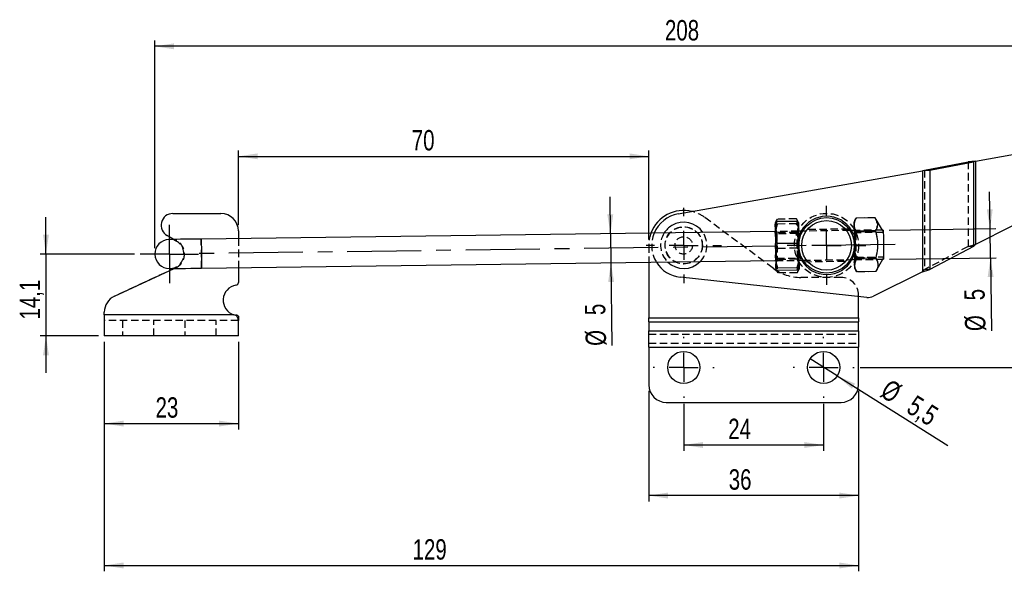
# Model space of a CAD drawing. Extents: x 49 to 390, y 18 to 272.
# Tile 6 of 36: x 78 to 247, y 177 to 272. Entities that reach past the tile are written whole.
import ezdxf

# ---------------------------------------------------------------- set-up
doc = ezdxf.new("R2010")
doc.units = 0
doc.linetypes.add('CENTERX2', pattern=[20.32, 12.7, -2.54, 2.54, -2.54])
doc.linetypes.add('HIDDEN', pattern=[1.905, 1.27, -0.635])
doc.layers.get('0').update_dxf_attribs({"linetype": 'CONTINUOUS'})
doc.styles.add('SLDTEXTSTYLE0', font='TXT', dxfattribs={"width": 0.75})
doc.dimstyles.new('SLDDIMSTYLE0', dxfattribs={"dimtxt": 3.5, "dimasz": 3.302, "dimexe": 0, "dimexo": 0.0625, "dimgap": 0.875, "dimtad": 1, "dimdec": 1, "dimrnd": 1e-09, "dimzin": 12, "dimtxsty": 'SLDTEXTSTYLE0', "dimsah": 1, "dimcen": 0.09, "dimazin": 3, "dimtfac": 1, "dimtdec": 1, "dimtmove": 0, "dimatfit": 3, "dimtolj": 1, "dimtzin": 12})
doc.dimstyles.new('SLDDIMSTYLE1', dxfattribs={"dimtxt": 3.5, "dimasz": 3.302, "dimexe": 0, "dimexo": 0.0625, "dimgap": 0.875, "dimtad": 1, "dimdec": 0, "dimrnd": 1e-09, "dimzin": 12, "dimtxsty": 'SLDTEXTSTYLE0', "dimsah": 1, "dimcen": 0.09, "dimazin": 3, "dimtfac": 1, "dimtofl": 0, "dimtmove": 0, "dimatfit": 3, "dimtolj": 1, "dimtzin": 12})
doc.dimstyles.new('SLDDIMSTYLE2', dxfattribs={"dimtxt": 3.5, "dimasz": 3.302, "dimexe": 0, "dimexo": 0.0625, "dimgap": 0.875, "dimtad": 1, "dimdec": 3, "dimrnd": 1e-09, "dimzin": 12, "dimtxsty": 'SLDTEXTSTYLE0', "dimsah": 1, "dimcen": 0.09, "dimazin": 3, "dimtfac": 1, "dimtdec": 3, "dimtofl": 0, "dimtmove": 0, "dimatfit": 3, "dimtolj": 1, "dimtzin": 12})
doc.dimstyles.new('SLDDIMSTYLE3', dxfattribs={"dimtxt": 3.5, "dimasz": 3.302, "dimexe": 0, "dimexo": 0.0625, "dimgap": 0.875, "dimtad": 1, "dimdec": 3, "dimrnd": 1e-09, "dimzin": 12, "dimtxsty": 'SLDTEXTSTYLE0', "dimsah": 1, "dimcen": 0.09, "dimazin": 3, "dimtfac": 1, "dimtdec": 3, "dimtmove": 0, "dimatfit": 3, "dimtolj": 1, "dimtzin": 12})
doc.dimstyles.new('SLDDIMSTYLE4', dxfattribs={"dimtxt": 3.5, "dimasz": 3.302, "dimexe": 0, "dimexo": 0.0625, "dimgap": 0.875, "dimtad": 1, "dimdec": 3, "dimrnd": 1e-09, "dimzin": 12, "dimtxsty": 'SLDTEXTSTYLE0', "dimblk1": 'NONE', "dimsah": 1, "dimcen": 0, "dimazin": 3, "dimtfac": 1, "dimtdec": 3, "dimtmove": 0, "dimatfit": 3, "dimtolj": 1, "dimtzin": 12})
doc.dimstyles.new('SLDDIMSTYLE5', dxfattribs={"dimtxt": 3.5, "dimasz": 3.302, "dimexe": 0, "dimexo": 0.0625, "dimgap": 0.875, "dimtad": 1, "dimdec": 0, "dimrnd": 1e-09, "dimzin": 12, "dimtxsty": 'SLDTEXTSTYLE0', "dimsah": 1, "dimcen": 0.09, "dimazin": 3, "dimtfac": 1, "dimtdec": 0, "dimtofl": 0, "dimtmove": 0, "dimatfit": 3, "dimtolj": 1, "dimtzin": 12})

# ---------------------------------------------------------------- blocks, each defined once
blk = doc.blocks.new('_D')
at = {"color": 179, "linetype": 'CONTINUOUS'}
for p, q in [((82.73, 231.94), (82.73, 238.29)), ((97.9, 231.94), (81.73, 231.94)), ((82.73, 231.94), (82.73, 217.88)), ((91.73, 217.88), (81.73, 217.88)), ((82.73, 217.88), (82.73, 211.53))]:
    blk.add_line(p, q, dxfattribs=at)
for points in [[(82.73, 231.94), (83.24, 235.24), (82.23, 235.24)], [(82.73, 217.88), (82.23, 214.57), (83.24, 214.57)]]:
    blk.add_solid(points, dxfattribs=at)
at = {"color": 179, "linetype": 'CONTINUOUS', "insert": (78.22, 220.7, 0.1), "char_height": 3.5, "attachment_point": 1, "rotation": 90, "style": 'SLDTEXTSTYLE0'}
blk.add_mtext('14,1', dxfattribs=at)
blk = doc.blocks.new('_D_1')
at = {"color": 179, "linetype": 'CONTINUOUS'}
for p, q in [((287.42, 254.86), (324.96, 254.86)), ((323.96, 254.86), (323.96, 212.48)), ((222.38, 212.48), (324.96, 212.48))]:
    blk.add_line(p, q, dxfattribs=at)
for points in [[(323.96, 254.86), (323.45, 251.56), (324.47, 251.56)], [(323.96, 212.48), (324.47, 215.78), (323.45, 215.78)]]:
    blk.add_solid(points, dxfattribs=at)
at = {"color": 179, "linetype": 'CONTINUOUS', "insert": (319.45, 228.2, 0.1), "char_height": 3.5, "attachment_point": 1, "rotation": 90, "style": 'SLDTEXTSTYLE0'}
blk.add_mtext('42', dxfattribs=at)
blk = doc.blocks.new('_D_2')
at = {"color": 179, "linetype": 'CONTINUOUS'}
for p, q in [((101.4, 232.94), (101.4, 268.59)), ((309.2, 243.44), (309.2, 268.59)), ((309.2, 267.59), (101.4, 267.59))]:
    blk.add_line(p, q, dxfattribs=at)
for points in [[(101.4, 267.59), (104.7, 267.08), (104.7, 268.1)], [(309.2, 267.59), (305.9, 268.1), (305.9, 267.08)]]:
    blk.add_solid(points, dxfattribs=at)
at = {"color": 179, "linetype": 'CONTINUOUS', "insert": (188.91, 272.1, 0.1), "char_height": 3.5, "attachment_point": 1, "style": 'SLDTEXTSTYLE0'}
blk.add_mtext('208', dxfattribs=at)
blk = doc.blocks.new('_D_3')
at = {"color": 179, "linetype": 'CONTINUOUS'}
for p, q in [((186.13, 208.48), (186.13, 189.48)), ((222.13, 208.48), (222.13, 189.48)), ((222.13, 190.48), (186.13, 190.48))]:
    blk.add_line(p, q, dxfattribs=at)
for points in [[(186.13, 190.48), (189.43, 189.97), (189.43, 190.99)], [(222.13, 190.48), (218.83, 190.99), (218.83, 189.97)]]:
    blk.add_solid(points, dxfattribs=at)
at = {"color": 179, "linetype": 'CONTINUOUS', "insert": (199.85, 194.99, 0.1), "char_height": 3.5, "attachment_point": 1, "style": 'SLDTEXTSTYLE0'}
blk.add_mtext('36', dxfattribs=at)
blk = doc.blocks.new('_D_4')
at = {"color": 179, "linetype": 'CONTINUOUS'}
for p, q in [((92.73, 216.88), (92.73, 201.84)), ((115.73, 216.88), (115.73, 201.84)), ((92.73, 202.84), (115.73, 202.84))]:
    blk.add_line(p, q, dxfattribs=at)
for points in [[(92.73, 202.84), (96.04, 202.33), (96.04, 203.34)], [(115.73, 202.84), (112.43, 203.34), (112.43, 202.33)]]:
    blk.add_solid(points, dxfattribs=at)
at = {"color": 179, "linetype": 'CONTINUOUS', "insert": (101.53, 207.35, 0.1), "char_height": 3.5, "attachment_point": 1, "style": 'SLDTEXTSTYLE0'}
blk.add_mtext('23', dxfattribs=at)
blk = doc.blocks.new('_D_5')
at = {"color": 179, "linetype": 'CONTINUOUS'}
for p, q in [((92.73, 216.88), (92.73, 177.48)), ((222.13, 208.48), (222.13, 177.48)), ((92.73, 178.48), (222.13, 178.48))]:
    blk.add_line(p, q, dxfattribs=at)
for points in [[(92.73, 178.48), (96.04, 177.97), (96.04, 178.99)], [(222.13, 178.48), (218.83, 178.99), (218.83, 177.97)]]:
    blk.add_solid(points, dxfattribs=at)
at = {"color": 179, "linetype": 'CONTINUOUS', "insert": (145.62, 182.99, 0.1), "char_height": 3.5, "attachment_point": 1, "style": 'SLDTEXTSTYLE0'}
blk.add_mtext('129', dxfattribs=at)
blk = doc.blocks.new('_D_6')
at = {"color": 179, "linetype": 'CONTINUOUS'}
for p, q in [((244.67, 236.29), (244.59, 242.64)), ((227.36, 236.06), (245.67, 236.3)), ((244.74, 231.29), (244.67, 236.29)), ((227.42, 231.06), (245.74, 231.3)), ((244.74, 231.29), (244.9, 218.75))]:
    blk.add_line(p, q, dxfattribs=at)
for points in [[(244.67, 236.29), (245.14, 239.6), (244.12, 239.58)], [(244.74, 231.29), (244.27, 227.98), (245.29, 228)]]:
    blk.add_solid(points, dxfattribs=at)
at = {"color": 179, "linetype": 'CONTINUOUS', "char_height": 3.5, "attachment_point": 1, "rotation": 90.7531, "style": 'SLDTEXTSTYLE0'}
for s, insert in [('5', (240.27, 223.97, 0.1)), ('%%c', (240.39, 218.69, 0.1))]:
    blk.add_mtext(s, dxfattribs=dict(at, insert=insert))
blk = doc.blocks.new('_D_7')
at = {"color": 179, "linetype": 'CONTINUOUS'}
for p, q in [((192.13, 206.23), (192.13, 198.16)), ((216.13, 206.23), (216.13, 198.16)), ((192.13, 199.16), (216.13, 199.16))]:
    blk.add_line(p, q, dxfattribs=at)
for points in [[(192.13, 199.16), (195.43, 198.65), (195.43, 199.66)], [(216.13, 199.16), (212.83, 199.66), (212.83, 198.65)]]:
    blk.add_solid(points, dxfattribs=at)
at = {"color": 179, "linetype": 'CONTINUOUS', "insert": (199.76, 203.67, 0.1), "char_height": 3.5, "attachment_point": 1, "style": 'SLDTEXTSTYLE0'}
blk.add_mtext('24', dxfattribs=at)
blk = doc.blocks.new('_D_8')
at = {"color": 179, "linetype": 'CONTINUOUS'}
for q in [(213.8, 213.94), (237.45, 199.07)]:
    blk.add_line((218.46, 211.01), q, dxfattribs=at)
blk.add_solid([(218.46, 211.01), (220.98, 208.83), (221.52, 209.69)], dxfattribs=at)
at = {"color": 179, "linetype": 'CONTINUOUS', "char_height": 3.5, "attachment_point": 1, "rotation": 327.8321, "style": 'SLDTEXTSTYLE0'}
for s, insert in [('%%c', (227.49, 210.62, 0.1)), ('5,5', (231.99, 207.86, 0.1))]:
    blk.add_mtext(s, dxfattribs=dict(at, insert=insert))
blk = doc.blocks.new('_NONE')
blk = doc.blocks.new('_D_9')
at = {"color": 179, "linetype": 'CONTINUOUS'}
for p, q in [((115.73, 236.89), (115.73, 249.7)), ((115.73, 248.7), (186.13, 248.7)), ((186.13, 234.42), (186.13, 249.7))]:
    blk.add_line(p, q, dxfattribs=at)
for points in [[(115.73, 248.7), (119.04, 248.2), (119.04, 249.21)], [(186.13, 248.7), (182.83, 249.21), (182.83, 248.2)]]:
    blk.add_solid(points, dxfattribs=at)
at = {"color": 179, "linetype": 'CONTINUOUS', "insert": (145.48, 253.22, 0.1), "char_height": 3.5, "attachment_point": 1, "style": 'SLDTEXTSTYLE0'}
blk.add_mtext('70', dxfattribs=at)
blk = doc.blocks.new('_D_10')
at = {"color": 179, "linetype": 'CONTINUOUS'}
for p, q in [((179.57, 235.43), (179.49, 241.78)), ((179.57, 235.43), (179.64, 230.43)), ((179.64, 230.43), (179.82, 216.21))]:
    blk.add_line(p, q, dxfattribs=at)
for points in [[(179.57, 235.43), (180.04, 238.74), (179.02, 238.73)], [(179.64, 230.43), (179.17, 227.13), (180.19, 227.14)]]:
    blk.add_solid(points, dxfattribs=at)
at = {"color": 179, "linetype": 'CONTINUOUS', "char_height": 3.5, "attachment_point": 1, "rotation": 90.7531, "style": 'SLDTEXTSTYLE0'}
for s, insert in [('5', (175.19, 221.43, 0.1)), ('%%c', (175.31, 216.15, 0.1))]:
    blk.add_mtext(s, dxfattribs=dict(at, insert=insert))
blk = doc.blocks.new('SW_CENTERMARKSYMBOL_0')
at = {"color": 0, "linetype": 'CONTINUOUS'}
for p, q in [((0, 5), (0, 6.7625)), ((0, 0), (0, 2.5)), ((-5, 0), (-6.7625, 0)), ((0, 0), (-2.5, 0)), ((0, 0), (0, -2.5)), ((0, 0), (2.5, 0)), ((5, 0), (6.7625, 0)), ((0, -5), (0, -6.7625))]:
    blk.add_line(p, q, dxfattribs=at)
blk = doc.blocks.new('SW_CENTERMARKSYMBOL_1')
at = {"color": 0, "linetype": 'CONTINUOUS'}
for p, q in [((0, 5), (0, 6.46875)), ((0, 0), (0, 2.5)), ((-5, 0), (-6.46875, 0)), ((0, 0), (-2.5, 0)), ((0, 0), (0, -2.5)), ((0, 0), (2.5, 0)), ((5, 0), (6.46875, 0)), ((0, -5), (0, -6.46875))]:
    blk.add_line(p, q, dxfattribs=at)
blk = doc.blocks.new('SW_CENTERMARKSYMBOL_2')
at = {"color": 0, "linetype": 'CONTINUOUS'}
for p, q in [((0, 2.5), (0, 5)), ((0, 0), (0, 2.5)), ((-2.5, 0), (-5, 0)), ((0, 0), (-2.5, 0)), ((0, 0), (0, -2.5)), ((0, 0), (2.5, 0)), ((2.5, 0), (5, 0)), ((0, -2.5), (0, -5))]:
    blk.add_line(p, q, dxfattribs=at)
blk = doc.blocks.new('SW_CENTERMARKSYMBOL_3')
at = {"color": 0, "linetype": 'CONTINUOUS'}
for p, q in [((0, 5), (0, 5.25)), ((0, 0), (0, 2.5)), ((-5, 0), (-5.25, 0)), ((0, 0), (-2.5, 0)), ((0, 0), (0, -2.5)), ((0, 0), (2.5, 0)), ((5, 0), (5.25, 0)), ((0, -5), (0, -5.25))]:
    blk.add_line(p, q, dxfattribs=at)
blk = doc.blocks.new('SW_CENTERMARKSYMBOL_4')
at = {"color": 0, "linetype": 'CONTINUOUS'}
for p, q in [((0, 5), (0, 5.25)), ((0, 0), (0, 2.5)), ((-5, 0), (-5.25, 0)), ((0, 0), (-2.5, 0)), ((0, 0), (0, -2.5)), ((0, 0), (2.5, 0)), ((5, 0), (5.25, 0)), ((0, -5), (0, -5.25))]:
    blk.add_line(p, q, dxfattribs=at)

msp = doc.modelspace()

# ---------------------------------------------------------------- linework, layer by layer
at = {"color": 7, "linetype": 'CONTINUOUS'}
for p, q in [((242.1622, 247.8857), (248.8433, 249.0638)), ((233.4419, 246.3569), (240.9138, 247.7589)), ((234.3482, 246.3569), (241.8202, 247.7589)), ((242.1622, 247.8857), (240.9138, 247.7589)), ((242.1622, 247.8857), (240.9138, 247.7589)), ((240.9138, 247.7589), (241.8202, 247.7589)), ((242.1622, 247.8857), (241.8202, 247.7589)), ((241.8202, 247.7589), (241.8202, 233.2318)), ((242.1622, 247.8857), (242.1622, 233.5903)), ((191.1749, 238.8376), (233.0999, 246.2301)), ((234.3482, 246.3569), (233.0999, 246.2301)), ((233.0999, 246.2301), (233.0999, 228.9088)), ((233.4419, 246.3569), (234.3482, 246.3569)), ((234.3482, 246.3569), (234.3482, 229.2673)), ((104.5026, 238.8916), (112.7348, 238.8916)), ((224.9738, 238.15), (221.6886, 238.1068)), ((226.2248, 236.0475), (224.9738, 238.15)), ((211.4556, 237.5446), (208.1704, 237.5014)), ((221.6886, 238.1068), (221.3395, 237.4834)), ((248.5075, 236.754), (242.1622, 233.5903)), ((104.7259, 234.4503), (103.539, 235.0941)), ((207.8354, 235.8057), (109.3689, 234.5114)), ((115.7348, 235.8916), (115.7348, 234.595)), ((212.5439, 235.8676), (211.835, 235.8583)), ((221.3592, 235.9835), (220.6503, 235.9742)), ((225.0041, 235.8408), (221.7189, 235.7976)), ((226.3588, 236.0492), (226.2248, 236.0475)), ((211.5052, 233.7684), (208.22, 233.7252)), ((241.8202, 233.2318), (234.3482, 229.2673)), ((241.8202, 233.2318), (242.1622, 233.5903)), ((109.4346, 229.5118), (207.9011, 230.8062)), ((186.13, 230.52), (186.13, 221.0131)), ((211.9007, 230.8587), (212.6096, 230.8681)), ((220.716, 230.9746), (221.4249, 230.9839)), ((225.0648, 231.2224), (221.7796, 231.1792)), ((225.0952, 228.9132), (226.2905, 231.0479)), ((226.2905, 231.0479), (226.4245, 231.0497)), ((94.4711, 224.6924), (104.7144, 229.4497)), ((115.7348, 229.5946), (115.7348, 227.0697)), ((211.5603, 229.5776), (208.2751, 229.5344)), ((211.5657, 229.1631), (208.2806, 229.1199)), ((221.4446, 229.4841), (221.81, 228.87)), ((225.0952, 228.9132), (221.81, 228.87)), ((233.0999, 228.9088), (224.6553, 224.6985)), ((233.0999, 228.9088), (234.3482, 229.2673)), ((223.5484, 224.4999), (191.5401, 227.9528)), ((222.13, 221.0131), (222.13, 224.6529)), ((92.7348, 221.527), (92.7348, 221.9715)), ((92.7348, 221.527), (92.7348, 217.877)), ((114.9645, 221.527), (92.7348, 221.527)), ((115.3155, 221.3805), (114.9645, 221.527)), ((115.3155, 221.4869), (115.3155, 221.3805)), ((115.7348, 221.2509), (115.7348, 220.5194)), ((115.7348, 217.877), (115.7348, 220.5194)), ((186.13, 221.0131), (222.13, 221.0131)), ((186.13, 220.306), (186.13, 221.0131)), ((186.13, 220.306), (222.13, 220.306)), ((186.13, 220.306), (186.13, 218.7704)), ((222.13, 221.0131), (222.13, 220.306)), ((222.13, 218.7704), (222.13, 220.306)), ((186.13, 218.7704), (222.13, 218.7704)), ((186.13, 215.942), (186.13, 218.7704)), ((222.13, 218.7704), (222.13, 215.942)), ((115.7348, 217.877), (92.7348, 217.877)), ((186.13, 215.942), (186.13, 209.4774)), ((186.13, 215.942), (222.13, 215.942)), ((222.13, 209.4774), (222.13, 215.942)), ((189.13, 206.4774), (219.13, 206.4774))]:
    msp.add_line(p, q, dxfattribs=at)
at = {"color": 7, "linetype": 'HIDDEN'}
for p, q in [((240.9138, 247.7589), (240.9138, 233.2318)), ((241.8202, 247.7589), (241.8202, 233.2318)), ((242.1622, 247.8857), (242.1622, 233.5903)), ((233.0999, 246.2301), (233.0999, 228.9088)), ((233.4419, 246.3569), (233.4419, 229.2673)), ((234.3482, 246.3569), (234.3482, 229.2673)), ((207.4668, 229.4998), (195.7086, 238.2371)), ((224.9738, 238.1489), (221.6886, 238.1057)), ((224.9738, 238.15), (224.9731, 238.1511)), ((208.1648, 237.929), (207.8157, 237.3056)), ((207.8157, 237.3056), (207.8159, 237.2895)), ((211.4499, 237.9722), (208.1648, 237.929)), ((211.461, 237.1301), (208.1758, 237.0869)), ((211.8153, 237.3582), (211.4499, 237.9722)), ((211.8153, 237.3582), (211.8155, 237.342)), ((221.6892, 238.1079), (221.6886, 238.1068)), ((103.539, 235.0941), (105.1418, 234.2248)), ((211.835, 235.8583), (207.8354, 235.8057)), ((208.1006, 235.4092), (207.8357, 235.777)), ((211.5803, 235.4549), (208.1006, 235.4092)), ((211.4803, 235.663), (208.1951, 235.6198)), ((211.8354, 235.8296), (211.5803, 235.4549)), ((220.6503, 235.9742), (212.5439, 235.8676)), ((220.4902, 236.2221), (212.7059, 236.1198)), ((226.2248, 236.0475), (221.3592, 235.9835)), ((221.6244, 235.587), (221.3596, 235.9548)), ((226.364, 235.6493), (221.6244, 235.587)), ((225.003, 235.9277), (221.7178, 235.8845)), ((225.0053, 235.7528), (221.7201, 235.7096)), ((226.3618, 235.8172), (226.2248, 236.0475)), ((105.1418, 234.2248), (104.7259, 234.4503)), ((115.7348, 234.595), (115.7348, 229.5946)), ((186.13, 233.4211), (186.13, 230.52)), ((240.9138, 233.2318), (233.4419, 229.2673)), ((240.9138, 233.2318), (242.1622, 233.5903)), ((240.9138, 233.2318), (242.1622, 233.5903)), ((241.8202, 233.2318), (240.9138, 233.2318)), ((211.5161, 232.9393), (208.2309, 232.8961)), ((221.6796, 231.3873), (226.4192, 231.4496)), ((207.9007, 230.8349), (208.1558, 231.2095)), ((207.9011, 230.8062), (211.9007, 230.8587)), ((208.1558, 231.2095), (211.6355, 231.2553)), ((211.541, 231.0446), (208.2558, 231.0014)), ((211.6355, 231.2553), (211.9004, 230.8875)), ((212.6096, 230.8681), (220.716, 230.9746)), ((212.7742, 230.6202), (220.5562, 230.7225)), ((221.4245, 231.0127), (221.6796, 231.3873)), ((221.4249, 230.9839), (226.2905, 231.0479)), ((225.0637, 231.3104), (221.7785, 231.2672)), ((225.066, 231.1355), (221.7808, 231.0923)), ((226.2905, 231.0479), (226.4214, 231.2817)), ((104.9974, 229.5812), (94.4711, 224.6924)), ((104.7144, 229.4497), (104.9974, 229.5812)), ((207.9206, 229.3224), (207.9208, 229.3063)), ((207.9208, 229.3063), (208.2862, 228.6922)), ((211.5714, 228.7354), (208.2862, 228.6922)), ((211.5714, 228.7354), (211.9205, 229.3589)), ((211.9202, 229.375), (211.9205, 229.3589)), ((225.0952, 228.9143), (221.81, 228.8711)), ((221.81, 228.87), (221.8107, 228.8689)), ((225.0946, 228.9121), (225.0952, 228.9132)), ((225.0952, 228.9143), (225.1202, 228.9699)), ((233.0999, 228.9088), (233.4419, 229.2673)), ((234.3482, 229.2673), (233.4419, 229.2673)), ((219.13, 227.9211), (212.2383, 227.9211)), ((222.13, 224.6529), (222.13, 224.9211)), ((114.9645, 221.527), (92.7348, 221.527)), ((115.7348, 220.527), (92.7348, 220.527)), ((95.8348, 220.527), (95.8348, 217.877)), ((101.2348, 217.877), (101.2348, 220.527)), ((106.5348, 220.527), (106.5348, 217.877)), ((111.9348, 217.877), (111.9348, 220.527)), ((115.7348, 220.5194), (115.7348, 220.527)), ((186.13, 221.0131), (222.13, 221.0131)), ((186.13, 220.306), (222.13, 220.306)), ((186.13, 218.7704), (222.13, 218.7704)), ((186.13, 218.1846), (222.13, 218.1846)), ((186.13, 216.6491), (222.13, 216.6491)), ((186.13, 215.942), (222.13, 215.942))]:
    msp.add_line(p, q, dxfattribs=at)
at = {"color": 179, "linetype": 'CENTERX2'}
msp.add_line((228.3915, 233.5757), (107.4019, 231.9853), dxfattribs=at)
at = {"color": 7, "linetype": 'CONTINUOUS', "flags": 128}
for points in [[(207.8159, 237.2895), (207.8157, 237.3022), (207.8164, 237.2466), (207.818, 237.1236), (207.8205, 236.9353), (207.8238, 236.6848), (207.8279, 236.3766), (207.8326, 236.0158), (207.838, 235.6086)], [(211.8155, 237.342), (211.8153, 237.3548), (211.8161, 237.2992), (211.8177, 237.1762), (211.8202, 236.9878), (211.8235, 236.7374), (211.8275, 236.4291), (211.8323, 236.0683), (211.8376, 235.6612)], [(221.3395, 237.4834), (221.3399, 237.4492), (221.3413, 237.3471), (221.3435, 237.1789), (221.3465, 236.9475)], [(221.3465, 236.9475), (221.3503, 236.6569), (221.3549, 236.3119), (221.3601, 235.9186), (221.3658, 235.4835), (221.3719, 235.0143), (221.3785, 234.5189), (221.3852, 234.0058), (221.3921, 233.4837)], [(207.838, 235.6086), (207.8438, 235.162), (207.8501, 234.6837), (207.8567, 234.1818), (207.8635, 233.6649), (207.8704, 233.1419), (207.8772, 232.6217), (207.8839, 232.1132), (207.8903, 231.6251)], [(211.8376, 235.6612), (211.8435, 235.2146), (211.8498, 234.7363), (211.8564, 234.2344), (211.8632, 233.7175), (211.87, 233.1945), (211.8769, 232.6743), (211.8836, 232.1658), (211.89, 231.6777)], [(226.3588, 236.0492), (226.359, 236.0295), (226.3611, 235.8737), (226.365, 235.5718), (226.3707, 235.1429), (226.3776, 234.6138), (226.3855, 234.0179), (226.3937, 233.3925), (226.4018, 232.777), (226.4092, 232.21), (226.4156, 231.7272), (226.4204, 231.3589), (226.4235, 231.1282), (226.4245, 231.0497)], [(109.3689, 234.5114), (108.4139, 234.4988), (107.4879, 234.4866), (106.6191, 234.4752), (105.8338, 234.4649), (105.156, 234.456), (104.6061, 234.4487), (104.201, 234.4434), (103.9529, 234.4402), (103.8693, 234.4391)], [(221.3921, 233.4837), (221.3989, 232.9617), (221.4057, 232.4485), (221.4122, 231.9531), (221.4183, 231.4839), (221.4241, 231.0489), (221.4292, 230.6555), (221.4338, 230.3106), (221.4376, 230.0199)], [(207.8903, 231.6251), (207.8964, 231.1657), (207.9019, 230.743), (207.9069, 230.3642), (207.9112, 230.0356), (207.9148, 229.763), (207.9176, 229.5511), (207.9195, 229.4034), (207.9206, 229.3224)], [(211.89, 231.6777), (211.896, 231.2183), (211.9016, 230.7956), (211.9066, 230.4167), (211.9109, 230.0882), (211.9145, 229.8156), (211.9172, 229.6037), (211.9192, 229.4559), (211.9202, 229.375)], [(221.4376, 230.0199), (221.4406, 229.7885), (221.4428, 229.6204), (221.4442, 229.5183), (221.4446, 229.4841)], [(103.9351, 229.4395), (104.0186, 229.4406), (104.2667, 229.4439), (104.6719, 229.4492), (105.2217, 229.4564), (105.8996, 229.4653), (106.6848, 229.4756), (107.5536, 229.4871), (108.4796, 229.4992), (109.4346, 229.5118)]]:
    msp.add_lwpolyline(points, dxfattribs=at)
at = {"color": 7, "linetype": 'HIDDEN', "flags": 128}
for points in [[(208.1006, 235.4092), (208.1006, 235.4086), (208.1018, 235.3172), (208.1049, 235.0768), (208.1098, 234.7054), (208.1161, 234.2305), (208.1232, 233.6872), (208.1307, 233.1159), (208.138, 232.559), (208.1446, 232.0577), (208.15, 231.6492), (208.1537, 231.3639), (208.1556, 231.2229), (208.1558, 231.2095)], [(211.5829, 235.2605), (211.5807, 235.4279), (211.5803, 235.4549)], [(211.6355, 231.2553), (211.6347, 231.3202), (211.6319, 231.5354), (211.6273, 231.8855), (211.6212, 232.3447), (211.6142, 232.8788), (211.6067, 233.4482), (211.5993, 234.0107), (211.5926, 234.5246), (211.587, 234.9518), (211.5829, 235.2605)], [(221.6244, 235.587), (221.6247, 235.5674), (221.6267, 235.4131), (221.6306, 235.116), (221.6361, 234.6981), (221.6428, 234.1903), (221.6501, 233.6304), (221.6576, 233.0599), (221.6647, 232.5211), (221.6708, 232.0539), (221.6756, 231.693), (221.6786, 231.4652), (221.6796, 231.3873)], [(109.4346, 229.5118), (109.4336, 229.5903), (109.4305, 229.821), (109.4257, 230.1893), (109.4193, 230.6721), (109.4119, 231.2391), (109.4038, 231.8546), (109.3956, 232.48), (109.3877, 233.0759), (109.3808, 233.605), (109.3751, 234.0339), (109.3712, 234.3358), (109.3691, 234.4916), (109.3689, 234.5114)]]:
    msp.add_lwpolyline(points, dxfattribs=at)
at = {"color": 8, "linetype": 'CONTINUOUS', "flags": 128}
msp.add_lwpolyline([(109.3689, 234.5114), (109.3691, 234.4916), (109.3712, 234.3358), (109.3751, 234.0339), (109.3808, 233.605), (109.3877, 233.0759), (109.3956, 232.48), (109.4038, 231.8546), (109.4119, 231.2391), (109.4193, 230.6721), (109.4257, 230.1893), (109.4305, 229.821), (109.4336, 229.5903), (109.4346, 229.5118)], dxfattribs=at)
at = {"color": 7, "linetype": 'HIDDEN'}
for centre, radius in [((216.63, 233.4211), 5.5), ((192.13, 233.4211), 3.2), ((192.13, 233.4211), 3.175), ((192.13, 233.4211), 1.5)]:
    msp.add_circle(centre, radius, dxfattribs=at)
at = {"color": 7, "linetype": 'CONTINUOUS'}
for centre, radius in [((216.63, 233.4211), 4.7625), ((216.63, 233.4211), 4.2625), ((192.13, 212.4774), 2.75), ((216.13, 212.4774), 2.75)]:
    msp.add_circle(centre, radius, dxfattribs=at)
for centre, radius, start, end in [((104.5026, 236.8706), 2.021, 90, 241.52583), ((112.7348, 235.8916), 3, 0, 90), ((192.13, 233.4211), 6, 76.443536, 159.468912), ((192.13, 233.4211), 5.5, 100.000001, 157.425143), ((216.63, 233.4211), 5, 30.753128, 150.753128), ((192.13, 233.4211), 3.9688, 120.866566, 147.469829), ((192.13, 233.4211), 3.9688, 34.036428, 120.866566), ((103.9022, 231.9393), 2.5, 90.753128, 270.753128), ((192.13, 233.4211), 5.5, 211.623459, 263.842948), ((192.13, 233.4211), 3.9688, 226.074626, 315.43163), ((216.63, 233.4211), 5, 210.753128, 330.753128), ((115.7348, 224.0103), 2.6, 99.281799, 252.764996), ((115.2348, 227.0697), 0.5, 279.281799, 0), ((95.7348, 221.9715), 3, 114.912156, 180), ((223.7629, 226.4884), 2, 263.842948, 296.5), ((189.13, 209.4774), 3, 180, 270), ((219.13, 209.4774), 3, 270, 0)]:
    msp.add_arc(centre, radius, start, end, dxfattribs=at)
at = {"color": 7, "linetype": 'HIDDEN'}
for centre, radius, start, end in [((192.13, 233.4211), 6, 53.384809, 76.443536), ((192.13, 233.4211), 6, 159.468912, 180), ((192.13, 233.4211), 5.5, 157.425143, 211.623459), ((192.13, 233.4211), 3.9688, 147.469829, 226.074626), ((192.13, 233.4211), 3.9688, 315.43163, 34.036428), ((216.63, 233.4211), 5, 150.753128, 210.753128), ((216.63, 233.4211), 5, 0, 30.753128), ((103.9022, 231.9393), 2.5, 270.753128, 90.753128), ((103.9022, 231.9393), 2.6, 294.912156, 61.52583), ((216.63, 233.4211), 5, 330.753128, 0), ((212.2383, 235.9211), 8, 233.384809, 270), ((219.13, 224.9211), 3, 0, 90)]:
    msp.add_arc(centre, radius, start, end, dxfattribs=at)
at = {"color": 7, "linetype": 'CONTINUOUS'}
for points, knots in [([(224.9738, 238.15), (225.0796, 237.9509), (225.2935, 237.5485), (225.3777, 236.9492), (225.2733, 236.3738), (225.0944, 236.0196), (225.0041, 235.8408)], [0, 0, 0, 0, 0.26459508, 0.53492756, 0.76533264, 1, 1, 1, 1]), ([(208.1704, 237.5014), (208.071, 237.4664), (207.8703, 237.3959), (207.8341, 237.3251), (207.8159, 237.2895)], [0, 0, 0, 0, 0.495457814, 1, 1, 1, 1]), ([(207.838, 235.6086), (207.8378, 235.6533), (207.8366, 235.9923), (207.9062, 236.6323), (208.0818, 237.21), (208.1704, 237.5014)], [0, 0, 0, 0, 0.07004748, 0.53076238, 1, 1, 1, 1]), ([(211.4556, 237.5446), (211.5594, 237.2393), (211.7691, 236.623), (211.8146, 235.9837), (211.8376, 235.6612)], [0, 0, 0, 0, 0.49545799, 1, 1, 1, 1]), ([(211.8155, 237.342), (211.815, 237.3469), (211.8113, 237.3841), (211.7324, 237.4532), (211.5484, 237.514), (211.4556, 237.5446)], [0, 0, 0, 0, 0.0700474, 0.53076243, 1, 1, 1, 1]), ([(221.3465, 236.9475), (221.3466, 236.9749), (221.3471, 237.1822), (221.42, 237.574), (221.5985, 237.9281), (221.6886, 238.1068)], [0, 0, 0, 0, 0.07004737, 0.5307622, 1, 1, 1, 1]), ([(221.7189, 235.7976), (221.6166, 235.9838), (221.4101, 236.3596), (221.3679, 236.7504), (221.3465, 236.9475)], [0, 0, 0, 0, 0.49545787, 1, 1, 1, 1]), ([(208.22, 233.7252), (208.1161, 234.0305), (207.9065, 234.6467), (207.8609, 235.286), (207.838, 235.6086)], [0, 0, 0, 0, 0.495457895, 1, 1, 1, 1]), ([(211.8376, 235.6612), (211.8378, 235.6164), (211.839, 235.2775), (211.7694, 234.6374), (211.5938, 234.0598), (211.5052, 233.7684)], [0, 0, 0, 0, 0.07004752, 0.53076257, 1, 1, 1, 1]), ([(221.3921, 233.4837), (221.4281, 234.0945), (221.4743, 234.8771), (221.6749, 235.6319), (221.7189, 235.7976)], [0, 0, 0, 0, 0.78047667, 1, 1, 1, 1]), ([(225.0041, 235.8408), (225.0517, 235.6763), (225.2084, 235.134), (225.3847, 234.1802), (225.4231, 232.7803), (225.1986, 231.8043), (225.0648, 231.2224)], [0, 0, 0, 0, 0.10969108, 0.36147994, 0.61934054, 1, 1, 1, 1]), ([(207.8903, 231.6251), (207.9271, 232.1794), (207.9743, 232.8896), (208.1758, 233.5748), (208.22, 233.7252)], [0, 0, 0, 0, 0.78047679, 1, 1, 1, 1]), ([(211.5052, 233.7684), (211.5534, 233.6192), (211.7728, 232.9395), (211.8386, 232.2308), (211.89, 231.6777)], [0, 0, 0, 0, 0.21952322, 1, 1, 1, 1]), ([(221.7796, 231.1792), (221.627, 231.7572), (221.4265, 232.5162), (221.3987, 233.2974), (221.3921, 233.4837)], [0, 0, 0, 0, 0.76144887, 1, 1, 1, 1]), ([(208.2751, 229.5344), (208.1231, 230.0587), (207.9235, 230.7472), (207.8967, 231.456), (207.8903, 231.6251)], [0, 0, 0, 0, 0.76144878, 1, 1, 1, 1]), ([(211.89, 231.6777), (211.888, 231.5085), (211.8798, 230.7992), (211.6984, 230.1057), (211.5603, 229.5776)], [0, 0, 0, 0, 0.23855135, 1, 1, 1, 1]), ([(221.4376, 230.0199), (221.4377, 230.0473), (221.4382, 230.2546), (221.511, 230.6464), (221.6896, 231.0005), (221.7796, 231.1792)], [0, 0, 0, 0, 0.0700476, 0.53076228, 1, 1, 1, 1]), ([(221.81, 228.87), (221.7077, 229.0562), (221.5012, 229.432), (221.4589, 229.8228), (221.4376, 230.0199)], [0, 0, 0, 0, 0.49545813, 1, 1, 1, 1]), ([(225.0648, 231.2224), (225.1706, 231.0233), (225.3846, 230.6209), (225.4688, 230.0216), (225.3643, 229.4462), (225.1854, 229.0919), (225.0952, 228.9132)], [0, 0, 0, 0, 0.2645951, 0.53492758, 0.76533261, 1, 1, 1, 1]), ([(207.9206, 229.3224), (207.921, 229.3273), (207.9237, 229.3646), (208.0008, 229.4358), (208.1831, 229.5013), (208.2751, 229.5344)], [0, 0, 0, 0, 0.07004737, 0.53076261, 1, 1, 1, 1]), ([(208.2806, 229.1199), (208.1803, 229.1522), (207.9778, 229.2175), (207.9398, 229.2872), (207.9206, 229.3224)], [0, 0, 0, 0, 0.49545801, 1, 1, 1, 1]), ([(211.5603, 229.5776), (211.6606, 229.5452), (211.863, 229.4799), (211.901, 229.4102), (211.9202, 229.375)], [0, 0, 0, 0, 0.49545797, 1, 1, 1, 1]), ([(211.9202, 229.375), (211.9199, 229.3701), (211.9171, 229.3329), (211.8401, 229.2617), (211.6577, 229.1961), (211.5657, 229.1631)], [0, 0, 0, 0, 0.07004734, 0.5307622, 1, 1, 1, 1]), ([(115.7348, 221.2509), (115.73, 221.2646), (115.7203, 221.2924), (115.6808, 221.3453), (115.5545, 221.437), (115.4172, 221.4656), (115.3155, 221.4869)], [0, 0, 0, 0, 0.08814238, 0.1802634, 0.39266213, 1, 1, 1, 1]), ([(115.7348, 220.5194), (115.7243, 220.6138), (115.7046, 220.7908), (115.6194, 221.0359), (115.4943, 221.2409), (115.3742, 221.3346), (115.3155, 221.3805)], [0, 0, 0, 0, 0.29231519, 0.54801494, 0.77871, 1, 1, 1, 1])]:
    msp.add_open_spline(points, degree=3, knots=knots, dxfattribs=at)
at = {"color": 7, "linetype": 'HIDDEN'}
for points, knots in [([(225.2866, 237.3201), (225.2716, 237.4126), (225.2257, 237.6947), (225.075, 237.9664), (224.9738, 238.1489)], [0, 0, 0, 0, 0.32813577, 1, 1, 1, 1]), ([(207.8159, 237.2895), (207.8164, 237.2846), (207.8201, 237.2474), (207.899, 237.1783), (208.083, 237.1175), (208.1758, 237.0869)], [0, 0, 0, 0, 0.07004776, 0.53076262, 1, 1, 1, 1]), ([(207.8227, 236.7697), (207.8228, 236.7971), (207.8233, 237.0044), (207.8961, 237.3962), (208.0747, 237.7503), (208.1648, 237.929)], [0, 0, 0, 0, 0.07004735, 0.5307624, 1, 1, 1, 1]), ([(208.1951, 235.6198), (208.0928, 235.806), (207.8863, 236.1819), (207.844, 236.5726), (207.8227, 236.7697)], [0, 0, 0, 0, 0.49545777, 1, 1, 1, 1]), ([(208.1758, 237.0869), (208.1316, 236.9365), (207.9301, 236.2513), (207.8829, 235.5411), (207.8461, 234.9868)], [0, 0, 0, 0, 0.21952333, 1, 1, 1, 1]), ([(211.4499, 237.9722), (211.5522, 237.786), (211.7587, 237.4102), (211.801, 237.0195), (211.8223, 236.8223)], [0, 0, 0, 0, 0.495457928, 1, 1, 1, 1]), ([(211.461, 237.1301), (211.5604, 237.165), (211.761, 237.2356), (211.7972, 237.3064), (211.8155, 237.342)], [0, 0, 0, 0, 0.49545762, 1, 1, 1, 1]), ([(211.8458, 235.0394), (211.7944, 235.5925), (211.7286, 236.3012), (211.5092, 236.9809), (211.461, 237.1301)], [0, 0, 0, 0, 0.78047674, 1, 1, 1, 1]), ([(211.8223, 236.8223), (211.8223, 236.795), (211.8218, 236.5877), (211.7489, 236.1959), (211.5704, 235.8417), (211.4803, 235.663)], [0, 0, 0, 0, 0.07004737, 0.53076258, 1, 1, 1, 1]), ([(221.346, 236.9904), (221.346, 237.0167), (221.3467, 237.2161), (221.4144, 237.5742), (221.5825, 237.8966), (221.6626, 238.0501)], [0, 0, 0, 0, 0.07376195, 0.55890929, 1, 1, 1, 1]), ([(221.7178, 235.8845), (221.6156, 236.0636), (221.4093, 236.425), (221.3672, 236.8008), (221.346, 236.9904)], [0, 0, 0, 0, 0.49545765, 1, 1, 1, 1]), ([(221.6886, 238.1057), (221.5913, 237.9098), (221.3949, 237.5145), (221.3632, 237.108), (221.3471, 236.903)], [0, 0, 0, 0, 0.49545801, 1, 1, 1, 1]), ([(221.3471, 236.903), (221.3479, 236.8746), (221.354, 236.6596), (221.4373, 236.2551), (221.6253, 235.8926), (221.7201, 235.7096)], [0, 0, 0, 0, 0.07004743, 0.53076233, 1, 1, 1, 1]), ([(225.0053, 235.7528), (225.1144, 235.9618), (225.2761, 236.2716), (225.2972, 236.5901), (225.304, 236.6937)], [0, 0, 0, 0, 0.674802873, 1, 1, 1, 1]), ([(207.8461, 234.9868), (207.8525, 234.8177), (207.8794, 234.1089), (208.0789, 233.4204), (208.2309, 232.8961)], [0, 0, 0, 0, 0.23855123, 1, 1, 1, 1]), ([(207.8682, 233.3059), (207.9043, 233.9167), (207.9505, 234.6993), (208.1511, 235.4541), (208.1951, 235.6198)], [0, 0, 0, 0, 0.78047679, 1, 1, 1, 1]), ([(211.4803, 235.663), (211.5287, 235.4985), (211.749, 234.7493), (211.8158, 233.9682), (211.8679, 233.3585)], [0, 0, 0, 0, 0.21952324, 1, 1, 1, 1]), ([(211.5161, 232.9393), (211.6542, 233.4674), (211.8357, 234.1609), (211.8438, 234.8702), (211.8458, 235.0394)], [0, 0, 0, 0, 0.76144861, 1, 1, 1, 1]), ([(221.3909, 233.5712), (221.427, 234.1818), (221.4732, 234.9642), (221.6738, 235.7189), (221.7178, 235.8845)], [0, 0, 0, 0, 0.78047681, 1, 1, 1, 1]), ([(225.003, 235.9277), (225.0505, 235.7632), (225.2073, 235.2211), (225.3835, 234.2675), (225.4219, 232.8679), (225.1975, 231.8921), (225.0637, 231.3104)], [0, 0, 0, 0, 0.1096912, 0.36148003, 0.61934049, 1, 1, 1, 1]), ([(208.2558, 231.0014), (208.1031, 231.5794), (207.9026, 232.3384), (207.8749, 233.1196), (207.8682, 233.3059)], [0, 0, 0, 0, 0.76144867, 1, 1, 1, 1]), ([(211.8679, 233.3585), (211.8662, 233.1721), (211.8589, 232.3904), (211.6784, 231.6264), (211.541, 231.0446)], [0, 0, 0, 0, 0.23855112, 1, 1, 1, 1]), ([(221.7785, 231.2672), (221.6258, 231.845), (221.4253, 232.6039), (221.3975, 233.3849), (221.3909, 233.5712)], [0, 0, 0, 0, 0.76144878, 1, 1, 1, 1]), ([(208.2309, 232.8961), (208.1351, 232.5882), (207.9417, 231.9666), (207.913, 231.3263), (207.8985, 231.0033)], [0, 0, 0, 0, 0.49545796, 1, 1, 1, 1]), ([(211.8982, 231.0559), (211.8971, 231.1006), (211.8895, 231.4395), (211.803, 232.0775), (211.6123, 232.6503), (211.5161, 232.9393)], [0, 0, 0, 0, 0.07004714, 0.53076244, 1, 1, 1, 1]), ([(207.8985, 231.0033), (207.8995, 230.9586), (207.9072, 230.6197), (207.9936, 229.9817), (208.1843, 229.4089), (208.2806, 229.1199)], [0, 0, 0, 0, 0.07004714, 0.5307623, 1, 1, 1, 1]), ([(207.9138, 229.8421), (207.9138, 229.8695), (207.9143, 230.0768), (207.9872, 230.4686), (208.1657, 230.8227), (208.2558, 231.0014)], [0, 0, 0, 0, 0.07004746, 0.53076261, 1, 1, 1, 1]), ([(208.2862, 228.6922), (208.1839, 228.8784), (207.9774, 229.2543), (207.9351, 229.645), (207.9138, 229.8421)], [0, 0, 0, 0, 0.49545793, 1, 1, 1, 1]), ([(211.541, 231.0446), (211.6433, 230.8584), (211.8498, 230.4826), (211.8921, 230.0919), (211.9134, 229.8947)], [0, 0, 0, 0, 0.49545775, 1, 1, 1, 1]), ([(211.5657, 229.1631), (211.6616, 229.471), (211.8549, 230.0926), (211.8837, 230.7328), (211.8982, 231.0559)], [0, 0, 0, 0, 0.49545805, 1, 1, 1, 1]), ([(211.9134, 229.8947), (211.9133, 229.8674), (211.9128, 229.6601), (211.84, 229.2683), (211.6614, 228.9141), (211.5714, 228.7354)], [0, 0, 0, 0, 0.07004725, 0.53076236, 1, 1, 1, 1]), ([(221.437, 230.0645), (221.4371, 230.0929), (221.4375, 230.3079), (221.5101, 230.7144), (221.6885, 231.0818), (221.7785, 231.2672)], [0, 0, 0, 0, 0.07004702, 0.53076217, 1, 1, 1, 1]), ([(221.81, 228.8711), (221.7076, 229.0644), (221.5009, 229.4544), (221.4584, 229.8599), (221.437, 230.0645)], [0, 0, 0, 0, 0.49545759, 1, 1, 1, 1]), ([(221.7808, 231.0923), (221.6833, 230.9106), (221.4866, 230.5439), (221.4544, 230.1671), (221.4382, 229.977)], [0, 0, 0, 0, 0.49545832, 1, 1, 1, 1]), ([(221.4382, 229.977), (221.4389, 229.9507), (221.4448, 229.7514), (221.5219, 229.3952), (221.6984, 229.0774), (221.7825, 228.926)], [0, 0, 0, 0, 0.07376237, 0.55890959, 1, 1, 1, 1]), ([(225.0637, 231.3104), (225.1696, 231.1038), (225.3837, 230.6861), (225.4682, 230.0642), (225.364, 229.4672), (225.1853, 229.0997), (225.0952, 228.9143)], [0, 0, 0, 0, 0.26459518, 0.53492752, 0.76533262, 1, 1, 1, 1])]:
    msp.add_open_spline(points, degree=3, knots=knots, dxfattribs=at)

# ---------------------------------------------------------------- block references
at = {"color": 179, "linetype": 'CONTINUOUS'}
for name, p in [('SW_CENTERMARKSYMBOL_1', (192.13, 233.4211)), ('SW_CENTERMARKSYMBOL_0', (216.63, 233.4211)), ('SW_CENTERMARKSYMBOL_2', (103.9022, 231.9393)), ('SW_CENTERMARKSYMBOL_3', (192.13, 212.4774)), ('SW_CENTERMARKSYMBOL_4', (216.13, 212.4774))]:
    msp.add_blockref(name, p, dxfattribs=at)

# ---------------------------------------------------------------- dimensions: what is measured, and where the dimension line sits
for base, p1, p2, dimstyle, picture, middle in [((101.4022, 267.5882), (309.2026, 242.4361), (101.4022, 231.9393), 'SLDDIMSTYLE1', '_D_2', (194.2159, 267.5882)), ((115.7348, 202.8351), (92.7348, 217.877), (115.7348, 217.877), 'SLDDIMSTYLE2', '_D_4', (105.5335, 202.8351)), ((222.13, 178.4774), (92.7348, 217.877), (222.13, 209.4774), 'SLDDIMSTYLE1', '_D_5', (150.921, 178.4774)), ((216.13, 199.1559), (192.13, 207.2274), (216.13, 207.2274), 'SLDDIMSTYLE2', '_D_7', (203.7672, 199.1559))]:
    dim = msp.add_linear_dim(base=base, p1=p1, p2=p2, dimstyle=dimstyle, dxfattribs=at)
    dim.commit()
    dim.dimension.update_dxf_attribs({"geometry": picture, "text_midpoint": middle, "dimtype": 160})
for base, p1, p2, angle, dimstyle, picture, middle in [((323.957, 212.4774), (286.42, 254.8597), (221.38, 212.4774), 90, 'SLDDIMSTYLE1', '_D_1', (323.957, 232.207)), ((186.13, 248.705), (115.7348, 235.8916), (186.13, 233.4211), 0, 'SLDDIMSTYLE5', '_D_9', (149.4846, 248.705)), ((82.7348, 217.877), (98.9022, 231.9393), (92.7348, 217.877), 90, 'SLDDIMSTYLE0', '_D', (82.7348, 226.6499)), ((186.13, 190.4774), (222.13, 209.4774), (186.13, 209.4774), 0, 'SLDDIMSTYLE2', '_D_3', (203.8576, 190.4774))]:
    dim = msp.add_linear_dim(base=base, p1=p1, p2=p2, angle=angle, dimstyle=dimstyle, dxfattribs=at)
    dim.commit()
    dim.dimension.update_dxf_attribs({"geometry": picture, "text_midpoint": middle, "dimtype": 160})
for base, p1, p2, picture, middle in [((179.6364, 230.4346), (226.3588, 236.0492), (226.4245, 231.0497), '_D_10', (179.753, 221.5649)), ((244.6712, 236.2899), (226.4245, 231.0497), (226.3588, 236.0492), '_D_6', (244.8314, 224.1013))]:
    dim = msp.add_linear_dim(base=base, p1=p1, p2=p2, angle=270.753128, text='%%c<>', dimstyle='SLDDIMSTYLE3', dxfattribs=at)
    dim.commit()
    dim.dimension.update_dxf_attribs({"geometry": picture, "text_midpoint": middle, "dimtype": 160})
dim = msp.add_diameter_dim_2p(p1=(213.8021, 213.9415), p2=(218.4578, 211.0133), dimstyle='SLDDIMSTYLE4', dxfattribs=at)
dim.commit()
dim.dimension.update_dxf_attribs({"geometry": '_D_8', "text_midpoint": (231.4607, 202.8351), "dimtype": 163})

doc.saveas('drawing.dxf')
